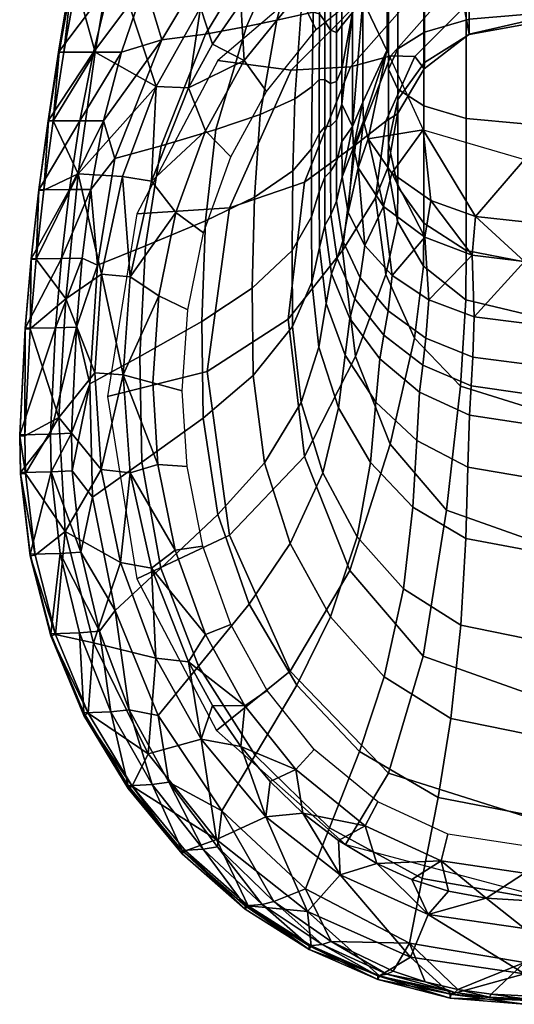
# Model space of a CAD drawing. Extents: x -175 to 175, y -520 to 0.
# Tile 1 of 3: x -175 to -4, y -520 to -178. Entities that reach past the tile are written whole.
import ezdxf

# ---------------------------------------------------------------- set-up
doc = ezdxf.new("R2010")
doc.units = 0
doc.header["$MEASUREMENT"] = 0
doc.layers.add('761510_KERAMIK', color=255, linetype='CONTINUOUS')

msp = doc.modelspace()

# ---------------------------------------------------------------- meshes
at = {"layer": '761510_KERAMIK'}
mesh = msp.add_polyface(dxfattribs=at)
corners = [(-148.97, -189.47, 399.77), (-143.15, -154.84, 399.81), (-155.56, -165.63, 396.51), (-140.75, -141.87, 399.83), (-150.95, -141.88, 396.54), (-159.76, -189.48, 396.48), (-163.5, -213.36, 396.46), (-161.38, -189.48, 388.44), (-157.14, -165.64, 388.47), (-152.48, -141.89, 388.5), (-165.29, -213.34, 365.69), (-161.7, -189.49, 365.72), (-149.51, -189.49, 361.47), (-157.71, -165.67, 365.74), (-143.77, -165.67, 361.5), (-153.11, -141.91, 365.77), (-137.68, -141.92, 361.53), (-161.38, -189.48, 388.44), (-157.14, -165.64, 388.47), (-161.7, -189.49, 365.72), (-152.48, -141.89, 388.5), (-157.71, -165.67, 365.74), (-153.11, -141.91, 365.77), (-165.29, -213.34, 365.69), (-143.15, -154.84, 399.81), (-148.97, -189.47, 399.77), (-127.75, -201.37, 399.75), (-131.62, -123.61, 399.85), (-90.77, -147.8, 399.82), (-112.37, -174.04, 399.79), (-90.77, -147.8, 399.82), (-112.37, -174.04, 399.79), (-98.41, -172.47, 392.7), (-127.75, -201.37, 399.75), (-116.58, -201.83, 392.89), (-108.17, -186.68, 392.79), (-88.18, -160.34, 392.62), (-76.86, -149.38, 392.55), (-89.48, -203.18, 322.75), (-72.28, -181.69, 320.67), (-78.51, -169.23, 356.63), (-97.2, -192.38, 357.76), (-116.58, -201.83, 392.89), (-108.17, -186.68, 392.79), (-98.41, -172.47, 392.7), (-88.18, -160.34, 392.62), (-76.86, -149.38, 392.55), (-110.62, -183.23, 298.3), (-125.82, -185.25, 322.67), (-103.7, -148.31, 322.71), (-89.2, -147.82, 298.34), (-96.44, -180.64, 280.43), (-81.67, -147.32, 280.47), (-107.01, -216.39, 280.39), (-126.04, -222.04, 298.26), (-85.85, -178.44, 266.81), (-77.63, -147.15, 266.84), (-91.72, -211.16, 266.77), (-77.55, -176.51, 252.54), (-74.65, -147.58, 252.58), (-79.63, -205.65, 252.51), (-73.26, -175.65, 237.93), (-72.67, -148.91, 237.96), (-73.68, -201.38, 237.89), (-146.08, -213.29, 354.63), (-139.83, -189.48, 354.66), (-131.74, -165.67, 354.69), (-123.6, -141.93, 354.71), (-154.21, -213.33, 361.44), (-149.51, -189.49, 361.47), (-143.77, -165.67, 361.5), (-137.68, -141.92, 361.53)]
mesh.append_faces([[corners[k] for k in face] for face in [(0, 1, 2), (1, 3, 4), (4, 2, 1), (2, 5, 0), (5, 6, 0), (6, 5, 7), (5, 2, 8), (2, 4, 9), (9, 8, 2), (8, 7, 5), (10, 11, 12), (11, 13, 14), (13, 15, 16), (16, 14, 13), (14, 12, 11), (17, 18, 19), (18, 20, 21), (22, 21, 20), (21, 19, 18), (19, 23, 17), (24, 25, 26), (27, 24, 28), (26, 29, 24), (29, 28, 24), (30, 31, 32), (31, 33, 34), (34, 35, 31), (35, 32, 31), (32, 36, 30), (36, 37, 30), (38, 39, 40, 41), (42, 41, 43), (43, 41, 44), (44, 40, 45), (45, 40, 46), (40, 44, 41), (47, 48, 49, 50), (51, 47, 50, 52), (53, 54, 47, 51), (55, 51, 52, 56), (57, 53, 51, 55), (58, 55, 56, 59), (60, 57, 55, 58), (61, 58, 59, 62), (63, 60, 58, 61), (64, 65, 48), (65, 66, 48), (66, 67, 49), (49, 48, 66), (68, 69, 65), (69, 70, 66), (70, 71, 67), (67, 66, 70), (66, 65, 69)]])
mesh = msp.add_polyface(dxfattribs=at)
corners = [(-51.16, -164.42, 319), (-26.34, -152.98, 317.89), (-28.61, -138.29, 355.14), (-55.57, -150.62, 355.73), (-72.28, -181.69, 320.67), (-78.51, -169.23, 356.63), (-76.86, -149.38, 392.55), (-56.11, -206.89, 61.18), (-56.11, -171.62, 61.22), (-47.68, -188.98, 54.78), (-56.11, -150.34, 61.25), (-47.68, -154, 54.82), (-71.15, -176.18, 220.18), (-73.26, -175.65, 237.93), (-72.67, -148.91, 237.96), (-71.13, -151.3, 220.21), (-71.16, -198.98, 220.16), (-73.68, -201.38, 237.89), (-69.3, -178.78, 192.79), (-69.3, -155.46, 192.81), (-69.3, -199.1, 192.76), (-67.26, -181.82, 159.84), (-67.26, -159.7, 159.86), (-67.26, -200.4, 159.82), (-65.23, -182.7, 126.59), (-65.23, -161.89, 126.62), (-65.23, -199.67, 126.57), (-63.3, -180.29, 97.86), (-63.3, -161.11, 97.88), (-63.3, -195.46, 97.85), (-59.64, -131.79, 71.48), (-59.64, -153.02, 71.46), (-59.64, -175.75, 71.43), (-59.64, -215.29, 71.39), (-63.3, -207.55, 97.83), (-44.66, -159.22, 292.59), (0, -145.97, 291.69), (0, -136.95, 328.48), (-58.69, -151.72, 329.5), (-80.95, -195.7, 295.09), (-106.37, -192.38, 332.32), (-33.27, -163.99, 264.28), (0, -152.88, 263.56), (-60.3, -194.55, 266.24), (-25.59, -167.26, 243.23), (0, -158.7, 242.76), (-46.37, -190.82, 244.52), (-20.95, -173.92, 217.36), (0, -167.71, 217.12), (-37.98, -191.01, 218.04), (-19.2, -183.28, 176.44), (0, -178.92, 176.37), (-34.8, -195.25, 176.66), (-19.15, -183.4, 155.83), (0, -179.86, 157.29), (-34.71, -193.14, 151.82), (-43.89, -205.9, 146.55), (-44, -210.95, 176.94), (-19.15, -178.03, 152.11), (0, -176.4, 155.26), (-34.71, -182.52, 143.42), (-43.89, -188.4, 132.05), (-19.15, -172.09, 152.31), (0, -172.8, 155.64), (-34.71, -170.13, 143.13), (-43.89, -167.56, 131.11), (-47.21, -164.5, 116.83), (-47.21, -195.38, 118.53), (-43.89, -161.45, 102.54), (-43.89, -202.37, 105.01), (-34.87, -158.91, 90.66), (-34.87, -208.18, 93.76), (-20.24, -157.01, 81.76), (-20.24, -212.53, 85.33), (0, -156.2, 78.01), (0, -214.37, 81.79), (-19.15, -166.8, 155.27), (0, -169.74, 157.67), (-34.71, -158.69, 148.68), (-43.89, -148.07, 140.03), (-47.21, -135.44, 129.76)]
mesh.append_faces([[corners[k] for k in face] for face in [(0, 1, 2, 3), (4, 0, 3, 5), (3, 6, 5), (7, 8, 9), (8, 10, 11), (11, 9, 8), (12, 13, 14, 15), (16, 17, 13, 12), (18, 12, 15, 19), (20, 16, 12, 18), (21, 18, 19, 22), (23, 20, 18, 21), (24, 21, 22, 25), (26, 23, 21, 24), (27, 24, 25, 28), (29, 26, 24, 27), (30, 31, 28), (31, 32, 28), (32, 33, 34), (27, 28, 32), (29, 27, 32), (34, 29, 32), (33, 32, 8), (32, 31, 10), (10, 8, 32), (8, 7, 33), (35, 36, 37, 38), (39, 35, 38, 40), (41, 42, 36, 35), (43, 41, 35, 39), (44, 45, 42, 41), (46, 44, 41, 43), (47, 48, 45, 44), (49, 47, 44, 46), (50, 51, 48, 47), (52, 50, 47, 49), (53, 54, 51, 50), (55, 53, 50, 52), (56, 55, 52, 57), (58, 59, 54, 53), (60, 58, 53, 55), (61, 60, 55, 56), (62, 63, 59, 58), (64, 62, 58, 60), (65, 64, 60, 61), (66, 65, 61, 67), (68, 66, 67, 69), (70, 68, 69, 71), (72, 70, 71, 73), (74, 72, 73, 75), (76, 77, 63, 62), (78, 76, 62, 64), (79, 78, 64, 65), (80, 79, 65, 66)]])
mesh = msp.add_polyface(dxfattribs=at)
corners = [(-159.14, -275.06, 399.66), (-154.81, -231.73, 399.72), (-169.41, -261.37, 396.4), (-148.97, -189.47, 399.77), (-163.5, -213.36, 396.46), (-166.73, -237.33, 396.43), (-168.42, -237.34, 388.38), (-165.16, -213.37, 388.41), (-161.38, -189.48, 388.44), (-171.13, -261.38, 388.35), (-171.13, -261.22, 365.63), (-168.46, -237.25, 365.66), (-157.88, -237.21, 361.42), (-165.29, -213.34, 365.69), (-154.21, -213.33, 361.44), (-149.51, -189.49, 361.47), (-160.64, -261.14, 361.39), (-171.13, -261.38, 388.35), (-168.42, -237.34, 388.38), (-168.46, -237.25, 365.66), (-165.16, -213.37, 388.41), (-165.29, -213.34, 365.69), (-161.38, -189.48, 388.44), (-171.13, -261.22, 365.63), (-148.97, -189.47, 399.77), (-154.81, -231.73, 399.72), (-127.75, -201.37, 399.75), (-159.14, -275.06, 399.66), (-146.7, -266.52, 399.67), (-139.47, -232.7, 399.72), (-127.75, -201.37, 399.75), (-139.47, -232.7, 399.72), (-129.39, -234.3, 393.1), (-146.7, -266.52, 399.67), (-136.73, -267.46, 393.32), (-116.58, -201.83, 392.89), (-101.85, -225.84, 324.95), (-89.48, -203.18, 322.75), (-97.2, -192.38, 357.76), (-110.63, -216.8, 358.94), (-111.32, -252.16, 327.5), (-120.92, -245.16, 360.31), (-116.82, -278.93, 330.09), (-126.89, -274, 361.71), (-136.73, -267.46, 393.32), (-129.39, -234.3, 393.1), (-116.58, -201.83, 392.89), (-126.04, -222.04, 298.26), (-142.05, -226.39, 322.62), (-125.82, -185.25, 322.67), (-110.62, -183.23, 298.3), (-131.41, -256.69, 298.23), (-148.15, -263.4, 322.59), (-110.61, -248.03, 280.36), (-107.01, -216.39, 280.39), (-93.69, -239.82, 266.74), (-91.72, -211.16, 266.77), (-94.41, -271.44, 266.71), (-111.93, -283.01, 280.33), (-80.33, -230.73, 252.48), (-79.63, -205.65, 252.51), (-80.58, -258.28, 252.45), (-153.45, -261, 354.58), (-150.48, -237.13, 354.6), (-146.08, -213.29, 354.63), (-162.64, -285.12, 361.36), (-160.64, -261.14, 361.39), (-157.88, -237.21, 361.42), (-154.21, -213.33, 361.44), (-139.83, -189.48, 354.66), (-102.35, -243.48, 298.35), (-80.95, -195.7, 295.09), (-106.37, -192.38, 332.32), (-134.5, -245.65, 336), (-82.01, -282.19, 271.88), (-76.25, -234.59, 268.82), (-110.09, -300.28, 302.23)]
mesh.append_faces([[corners[k] for k in face] for face in [(0, 1, 2), (1, 3, 4), (4, 5, 1), (5, 2, 1), (2, 5, 6), (5, 4, 7), (8, 7, 4), (7, 6, 5), (6, 9, 2), (10, 11, 12), (11, 13, 14), (15, 14, 13), (14, 12, 11), (12, 16, 10), (17, 18, 19), (18, 20, 21), (20, 22, 21), (21, 19, 18), (19, 23, 17), (24, 25, 26), (25, 27, 28), (28, 29, 25), (29, 26, 25), (30, 31, 32), (31, 33, 34), (34, 32, 31), (32, 35, 30), (36, 37, 38, 39), (40, 36, 39, 41), (42, 40, 41, 43), (44, 41, 45), (45, 39, 46), (38, 46, 39), (39, 45, 41), (41, 44, 43), (47, 48, 49, 50), (51, 52, 48, 47), (53, 51, 47, 54), (55, 53, 54, 56), (57, 58, 53, 55), (59, 55, 56, 60), (61, 57, 55, 59), (62, 63, 52), (63, 64, 48), (49, 48, 64), (48, 52, 63), (65, 66, 62), (66, 67, 63), (67, 68, 64), (69, 64, 68), (64, 63, 67), (63, 62, 66), (70, 71, 72, 73), (74, 75, 70, 76)]])
mesh = msp.add_polyface(dxfattribs=at)
corners = [(0, -248.43, 61.14), (-17.02, -246.49, 61.14), (0, -226.74, 54.73), (-32.44, -240.99, 61.14), (-35.11, -216.46, 54.74), (-45.95, -231.54, 61.16), (-54.21, -219.58, 61.17), (-55.83, -213.32, 61.18), (-47.68, -188.98, 54.78), (-56.11, -206.89, 61.18), (-73.83, -223.04, 237.87), (-80.33, -230.73, 252.48), (-79.63, -205.65, 252.51), (-73.68, -201.38, 237.89), (-73.88, -246.66, 237.84), (-80.58, -258.28, 252.45), (-71.17, -217.7, 220.13), (-71.16, -198.98, 220.16), (-71.17, -237.94, 220.11), (-69.3, -215.41, 192.74), (-69.3, -199.1, 192.76), (-69.3, -232.9, 192.72), (-69.25, -249.63, 192.7), (-71.12, -257.31, 220.09), (-67.26, -215.16, 159.8), (-67.26, -200.4, 159.82), (-67.26, -230.92, 159.78), (-67.21, -246, 159.77), (-65.23, -213.13, 126.56), (-65.23, -199.67, 126.57), (-65.23, -227.51, 126.54), (-65.18, -241.26, 126.53), (-63.3, -207.55, 97.83), (-63.3, -195.46, 97.85), (-63.3, -220.46, 97.82), (-63.25, -232.81, 97.81), (-61.16, -245.17, 97.79), (-63.02, -255.02, 126.51), (-59.64, -215.29, 71.39), (-59.35, -222.54, 71.38), (-57.62, -229.59, 71.37), (-48.85, -243.06, 71.36), (-55.31, -256.62, 97.78), (-34.49, -253.7, 71.35), (-18.09, -259.9, 71.34), (-76.25, -234.59, 268.82), (-60.3, -194.55, 266.24), (-80.95, -195.7, 295.09), (-102.35, -243.48, 298.35), (-58.64, -221.69, 246.22), (-46.37, -190.82, 244.52), (-48.02, -213.4, 218.93), (-37.98, -191.01, 218.04), (-51.65, -240.01, 219.98), (-63.07, -258.37, 248.24), (-44, -210.95, 176.94), (-34.8, -195.25, 176.66), (-47.33, -229.6, 177.28), (-44, -248.26, 177.61), (-48.02, -266.62, 221.04), (-47.21, -221.08, 140.29), (-43.89, -205.9, 146.55), (-43.89, -236.25, 134.03), (-47.21, -195.38, 118.53), (-43.89, -188.4, 132.05), (-43.89, -202.37, 105.01), (-34.87, -208.18, 93.76), (-34.87, -248.87, 128.83), (-20.24, -212.53, 85.33), (-20.24, -258.32, 124.93), (0, -214.37, 81.79), (0, -262.3, 123.29)]
mesh.append_faces([[corners[k] for k in face] for face in [(0, 1, 2), (1, 3, 4), (3, 5, 4), (5, 6, 4), (6, 7, 8), (7, 9, 8), (8, 4, 6), (4, 2, 1), (10, 11, 12, 13), (14, 15, 11, 10), (16, 10, 13, 17), (18, 14, 10, 16), (19, 16, 17, 20), (21, 18, 16, 19), (22, 23, 18, 21), (24, 19, 20, 25), (26, 21, 19, 24), (27, 22, 21, 26), (28, 24, 25, 29), (30, 26, 24, 28), (31, 27, 26, 30), (32, 28, 29, 33), (34, 30, 28, 32), (35, 31, 30, 34), (36, 37, 31, 35), (38, 39, 35), (39, 40, 36), (40, 41, 42), (34, 32, 38), (35, 34, 38), (36, 35, 39), (42, 36, 40), (43, 41, 5), (41, 40, 6), (40, 39, 7), (39, 38, 9), (9, 7, 39), (7, 6, 40), (6, 5, 41), (5, 3, 43), (3, 1, 44), (45, 46, 47, 48), (49, 50, 46, 45), (51, 52, 50, 49), (53, 51, 49, 54), (55, 56, 52, 51), (57, 55, 51, 53), (58, 57, 53, 59), (60, 61, 55, 57), (62, 60, 57, 58), (63, 64, 61, 60), (65, 63, 60, 62), (66, 65, 62, 67), (68, 66, 67, 69), (70, 68, 69, 71)]])
mesh = msp.add_polyface(dxfattribs=at)
corners = [(-73.81, -269.27, 237.81), (-80.45, -284.65, 252.42), (-80.58, -258.28, 252.45), (-73.88, -246.66, 237.84), (-71.3, -291.9, 237.79), (-77.51, -311.04, 252.39), (-64.47, -312.85, 237.76), (-69.98, -335.48, 252.36), (-71.12, -257.31, 220.09), (-71.17, -237.94, 220.11), (-68.76, -276.7, 220.06), (-62.19, -294.65, 220.04), (-51.56, -310.92, 220.02), (-53.44, -331.84, 237.74), (-37.34, -324.23, 220.01), (-38.7, -347.38, 237.72), (-66.96, -266.38, 192.69), (-69.25, -249.63, 192.7), (-60.56, -281.89, 192.67), (-50.21, -295.95, 192.65), (-36.36, -307.45, 192.64), (-19.06, -315.45, 192.63), (-19.57, -333.49, 220), (0, -318.31, 192.63), (0, -336.81, 219.99), (-64.98, -261.09, 159.75), (-67.21, -246, 159.77), (-58.78, -275.07, 159.73), (-48.73, -287.73, 159.72), (-35.29, -298.1, 159.71), (-18.5, -305.31, 159.7), (0, -307.89, 159.7), (-63.02, -255.02, 126.51), (-65.18, -241.26, 126.53), (-57, -267.76, 126.5), (-47.26, -279.31, 126.49), (-34.22, -288.77, 126.48), (-17.94, -295.34, 126.47), (0, -297.69, 126.47), (-55.31, -256.62, 97.78), (-61.16, -245.17, 97.79), (-45.86, -266.99, 97.77), (-33.21, -275.49, 97.76), (-17.41, -281.39, 97.75), (0, -283.5, 97.75), (-48.85, -243.06, 71.36), (-34.49, -253.7, 71.35), (-18.09, -259.9, 71.34), (0, -262.08, 71.34), (-17.02, -246.49, 61.14), (-32.44, -240.99, 61.14), (0, -248.43, 61.14), (-63.07, -258.37, 248.24), (-58.64, -221.69, 246.22), (-76.25, -234.59, 268.82), (-82.01, -282.19, 271.88), (-58.64, -295.06, 250.26), (-76.25, -329.78, 274.94), (-46.58, -325.56, 251.93), (-60.58, -369.35, 277.48), (-48.02, -266.62, 221.04), (-51.65, -240.01, 219.98), (-38.15, -288.75, 221.92), (-22.14, -305.34, 222.58), (-27.04, -348.43, 253.19), (0, -312.32, 222.85), (0, -358.06, 253.72), (-34.96, -263.77, 177.89), (-44, -248.26, 177.61), (-20.29, -275.39, 178.1), (0, -280.29, 178.19), (-34.87, -248.87, 128.83), (-43.89, -236.25, 134.03), (-20.24, -258.32, 124.93), (0, -262.3, 123.29)]
mesh.append_faces([[corners[k] for k in face] for face in [(0, 1, 2, 3), (4, 5, 1, 0), (6, 7, 5, 4), (8, 0, 3, 9), (10, 4, 0, 8), (11, 6, 4, 10), (12, 13, 6, 11), (14, 15, 13, 12), (16, 10, 8, 17), (18, 11, 10, 16), (19, 12, 11, 18), (20, 14, 12, 19), (21, 22, 14, 20), (23, 24, 22, 21), (25, 16, 17, 26), (27, 18, 16, 25), (28, 19, 18, 27), (29, 20, 19, 28), (30, 21, 20, 29), (31, 23, 21, 30), (32, 25, 26, 33), (34, 27, 25, 32), (35, 28, 27, 34), (36, 29, 28, 35), (37, 30, 29, 36), (38, 31, 30, 37), (39, 34, 32, 40), (41, 35, 34, 39), (42, 36, 35, 41), (43, 37, 36, 42), (44, 38, 37, 43), (45, 46, 41), (46, 47, 42), (47, 48, 43), (41, 39, 45), (42, 41, 46), (43, 42, 47), (44, 43, 48), (48, 47, 49), (47, 46, 50), (49, 51, 48), (52, 53, 54, 55), (56, 52, 55, 57), (58, 56, 57, 59), (60, 61, 52, 56), (62, 60, 56, 58), (63, 62, 58, 64), (65, 63, 64, 66), (67, 68, 60, 62), (69, 67, 62, 63), (70, 69, 63, 65), (71, 72, 68, 67), (73, 71, 67, 69), (74, 73, 69, 70)]])
mesh = msp.add_polyface(dxfattribs=at)
corners = [(-161.51, -316.29, 399.61), (-159.14, -275.06, 399.66), (-171.48, -285.48, 396.37), (-169.41, -261.37, 396.4), (-173.35, -322.65, 396.32), (-173.12, -335.67, 396.31), (-175.12, -322.7, 388.28), (-173.23, -285.49, 388.32), (-171.13, -261.38, 388.35), (-174.88, -335.31, 365.55), (-175.12, -322.27, 365.56), (-164.42, -322.09, 361.32), (-173.23, -285.23, 365.6), (-162.64, -285.12, 361.36), (-171.13, -261.22, 365.63), (-160.64, -261.14, 361.39), (-164.19, -335.11, 361.31), (-174.88, -335.8, 388.26), (-175.12, -322.7, 388.28), (-175.12, -322.27, 365.56), (-173.23, -285.49, 388.32), (-173.23, -285.23, 365.6), (-171.13, -261.38, 388.35), (-171.13, -261.22, 365.63), (-174.88, -335.31, 365.55), (-159.14, -275.06, 399.66), (-161.51, -316.29, 399.61), (-149.07, -300.74, 399.63), (-146.79, -334.33, 399.59), (-146.7, -266.52, 399.67), (-146.7, -266.52, 399.67), (-149.07, -300.74, 399.63), (-139.16, -301.44, 393.54), (-146.79, -334.33, 399.59), (-136.73, -335.42, 393.76), (-136.73, -267.46, 393.32), (-118.7, -306.96, 332.8), (-116.82, -278.93, 330.09), (-126.89, -274, 361.71), (-128.93, -304.2, 363.17), (-117.04, -333.26, 335.35), (-127.13, -332.54, 364.54), (-136.73, -335.42, 393.76), (-139.16, -301.44, 393.54), (-136.73, -267.46, 393.32), (-133.47, -295.08, 298.2), (-150.78, -304.53, 322.56), (-148.15, -263.4, 322.59), (-131.41, -256.69, 298.23), (-132.75, -331.8, 298.18), (-149.87, -343.87, 322.53), (-111.93, -283.01, 280.33), (-110.61, -248.03, 280.36), (-111.45, -316.48, 280.3), (-94.13, -301.69, 266.68), (-94.41, -271.44, 266.71), (-90.23, -331.97, 266.65), (-106.32, -349.97, 280.27), (-80.45, -284.65, 252.42), (-80.58, -258.28, 252.45), (-77.51, -311.04, 252.39), (-156.89, -334.71, 354.5), (-157.1, -321.74, 354.51), (-155.41, -284.9, 354.55), (-153.45, -261, 354.58), (-164.19, -335.11, 361.31), (-164.42, -322.09, 361.32), (-162.64, -285.12, 361.36), (-110.09, -300.28, 302.23), (-102.35, -243.48, 298.35), (-134.5, -245.65, 336), (-144.67, -308.96, 340.39), (-76.25, -329.78, 274.94), (-82.01, -282.19, 271.88), (-102.35, -357.08, 306.11)]
mesh.append_faces([[corners[k] for k in face] for face in [(0, 1, 2), (3, 2, 1), (2, 4, 0), (4, 5, 0), (5, 4, 6), (4, 2, 7), (2, 3, 8), (8, 7, 2), (7, 6, 4), (9, 10, 11), (10, 12, 13), (12, 14, 15), (15, 13, 12), (13, 11, 10), (11, 16, 9), (17, 18, 19), (18, 20, 21), (20, 22, 23), (23, 21, 20), (21, 19, 18), (19, 24, 17), (25, 26, 27), (28, 27, 26), (27, 29, 25), (30, 31, 32), (31, 33, 32), (34, 32, 33), (32, 35, 30), (36, 37, 38, 39), (40, 36, 39, 41), (42, 41, 43), (43, 38, 44), (38, 43, 39), (39, 43, 41), (45, 46, 47, 48), (49, 50, 46, 45), (51, 45, 48, 52), (53, 49, 45, 51), (54, 53, 51, 55), (56, 57, 53, 54), (58, 54, 55, 59), (60, 56, 54, 58), (61, 62, 46), (62, 63, 46), (63, 64, 47), (47, 46, 63), (46, 50, 61), (65, 66, 62), (66, 67, 63), (64, 63, 67), (63, 62, 66), (62, 61, 65), (68, 69, 70, 71), (72, 73, 68, 74)]])
mesh = msp.add_polyface(dxfattribs=at)
corners = [(-130.52, -432.94, 399.47), (-106.78, -462.67, 399.43), (-112.13, -427.82, 399.48), (-127.93, -399.73, 399.51), (-127.93, -399.73, 399.51), (-112.13, -427.82, 399.48), (-116.58, -401.05, 394.19), (-89.68, -454.77, 399.44), (-98.41, -430.41, 394.38), (-88.18, -442.54, 394.46), (-108.17, -416.21, 394.29), (-129.39, -368.58, 393.98), (-111.56, -360.89, 338.02), (-117.04, -333.26, 335.35), (-127.13, -332.54, 364.54), (-121.18, -362.31, 365.98), (-101.87, -388.03, 340.65), (-110.65, -391.55, 367.4), (-89.29, -411.03, 342.88), (-96.98, -416.34, 368.6), (-72.98, -431.5, 344.86), (-79.27, -438.39, 369.67), (-50.89, -449.66, 346.62), (-55.27, -457.96, 370.62), (-88.18, -442.54, 394.46), (-98.41, -430.41, 394.38), (-108.17, -416.21, 394.29), (-116.58, -401.05, 394.19), (-129.39, -368.58, 393.98), (-136.73, -335.42, 393.76), (-113.02, -402.58, 298.13), (-127.1, -419.71, 322.47), (-142, -383.24, 322.49), (-126.1, -368.55, 298.15), (-93.37, -433.41, 298.1), (-104.94, -452.75, 322.44), (-106.32, -349.97, 280.27), (-132.75, -331.8, 298.18), (-111.45, -316.48, 280.3), (-95.5, -380.99, 280.25), (-78.96, -409.1, 280.23), (-57.16, -432.1, 280.21), (-67.58, -458.66, 298.09), (-81.25, -360.02, 266.62), (-90.23, -331.97, 266.65), (-67.25, -385.43, 266.6), (-48.69, -406.23, 266.58), (-25.52, -420.69, 266.56), (-29.97, -448.1, 280.19), (0, -425.87, 266.56), (0, -453.83, 280.19), (-69.98, -335.48, 252.36), (-77.51, -311.04, 252.39), (-57.97, -357.63, 252.34), (-41.98, -375.76, 252.32), (-22.01, -388.36, 252.3), (0, -392.87, 252.3), (-53.44, -331.84, 237.74), (-64.47, -312.85, 237.76), (-38.7, -347.38, 237.72), (-20.29, -358.19, 237.71), (0, -362.06, 237.71), (-19.57, -333.49, 220), (-37.34, -324.23, 220.01), (0, -336.81, 219.99), (-123.36, -442.81, 354.39), (-137.12, -417.66, 354.41), (-102.35, -357.08, 306.11), (-110.09, -300.28, 302.23), (-144.67, -308.96, 340.39), (-134.51, -372.27, 344.77), (-81.31, -404.3, 309.34), (-106.86, -424.91, 348.42), (-47.19, -439.7, 311.76), (-62.02, -464.38, 351.15), (-60.58, -369.35, 277.48), (-76.25, -329.78, 274.94), (-35.16, -399.02, 279.39), (0, -411.51, 280.19), (0, -454.61, 312.78), (-27.04, -348.43, 253.19), (-46.58, -325.56, 251.93), (0, -358.06, 253.72)]
mesh.append_faces([[corners[k] for k in face] for face in [(0, 1, 2), (2, 3, 0), (4, 5, 6), (5, 7, 8), (9, 8, 7), (8, 10, 5), (10, 6, 5), (6, 11, 4), (12, 13, 14, 15), (16, 12, 15, 17), (18, 16, 17, 19), (20, 18, 19, 21), (22, 20, 21, 23), (24, 21, 25), (25, 19, 26), (26, 19, 27), (27, 17, 28), (28, 15, 29), (14, 29, 15), (15, 28, 17), (17, 27, 19), (19, 25, 21), (30, 31, 32, 33), (34, 35, 31, 30), (36, 33, 37, 38), (39, 30, 33, 36), (40, 34, 30, 39), (41, 42, 34, 40), (43, 39, 36, 44), (45, 40, 39, 43), (46, 41, 40, 45), (47, 48, 41, 46), (49, 50, 48, 47), (51, 43, 44, 52), (53, 45, 43, 51), (54, 46, 45, 53), (55, 47, 46, 54), (56, 49, 47, 55), (57, 53, 51, 58), (59, 54, 53, 57), (60, 55, 54, 59), (61, 56, 55, 60), (62, 60, 59, 63), (64, 61, 60, 62), (65, 66, 31), (31, 35, 65), (67, 68, 69, 70), (71, 67, 70, 72), (73, 71, 72, 74), (75, 76, 67, 71), (77, 75, 71, 73), (78, 77, 73, 79), (80, 81, 75, 77), (82, 80, 77, 78)]])
mesh = msp.add_polyface(dxfattribs=at)
corners = [(-130.52, -432.94, 399.47), (-149.54, -394.48, 399.52), (-151.31, -418.9, 396.2), (-159.33, -355.8, 399.56), (-162.71, -391.51, 396.24), (-161.51, -316.29, 399.61), (-173.12, -335.67, 396.31), (-169.79, -363.99, 396.27), (-136.12, -444.13, 396.17), (-152.84, -419.61, 388.16), (-164.36, -392.03, 388.19), (-171.51, -364.31, 388.23), (-174.88, -335.8, 388.26), (-175.12, -322.7, 388.28), (-137.51, -445.01, 388.13), (-137.51, -444.01, 365.42), (-152.84, -418.73, 365.45), (-143.5, -418.36, 361.21), (-164.36, -391.28, 365.48), (-154.32, -390.96, 361.25), (-171.51, -363.69, 365.51), (-161.03, -363.43, 361.28), (-174.88, -335.31, 365.55), (-164.19, -335.11, 361.31), (-129.1, -443.6, 361.19), (-137.51, -445.01, 388.13), (-152.84, -419.61, 388.16), (-152.84, -418.73, 365.45), (-164.36, -392.03, 388.19), (-164.36, -391.28, 365.48), (-171.51, -364.31, 388.23), (-174.88, -335.8, 388.26), (-171.51, -363.69, 365.51), (-174.88, -335.31, 365.55), (-137.51, -444.01, 365.42), (-161.51, -316.29, 399.61), (-159.33, -355.8, 399.56), (-146.79, -334.33, 399.59), (-149.54, -394.48, 399.52), (-140.1, -366.59, 399.55), (-130.52, -432.94, 399.47), (-127.93, -399.73, 399.51), (-146.79, -334.33, 399.59), (-140.1, -366.59, 399.55), (-136.73, -335.42, 393.76), (-127.93, -399.73, 399.51), (-129.39, -368.58, 393.98), (-126.1, -368.55, 298.15), (-142, -383.24, 322.49), (-149.87, -343.87, 322.53), (-132.75, -331.8, 298.18), (-137.12, -417.66, 354.41), (-147.45, -390.36, 354.44), (-153.87, -362.93, 354.47), (-156.89, -334.71, 354.5), (-127.1, -419.71, 322.47), (-129.1, -443.6, 361.19), (-143.5, -418.36, 361.21), (-154.32, -390.96, 361.25), (-161.03, -363.43, 361.28), (-164.19, -335.11, 361.31), (-123.36, -442.81, 354.39)]
mesh.append_faces([[corners[k] for k in face] for face in [(0, 1, 2), (1, 3, 4), (3, 5, 6), (6, 7, 3), (7, 4, 3), (4, 2, 1), (2, 8, 0), (8, 2, 9), (2, 4, 10), (4, 7, 11), (7, 6, 12), (13, 12, 6), (12, 11, 7), (11, 10, 4), (10, 9, 2), (9, 14, 8), (15, 16, 17), (16, 18, 19), (18, 20, 21), (20, 22, 23), (23, 21, 20), (21, 19, 18), (19, 17, 16), (17, 24, 15), (25, 26, 27), (26, 28, 29), (28, 30, 29), (30, 31, 32), (33, 32, 31), (32, 29, 30), (29, 27, 26), (27, 34, 25), (35, 36, 37), (36, 38, 39), (38, 40, 41), (41, 39, 38), (39, 37, 36), (42, 43, 44), (43, 45, 46), (46, 44, 43), (47, 48, 49, 50), (51, 52, 48), (52, 53, 48), (53, 54, 49), (49, 48, 53), (48, 55, 51), (56, 57, 51), (57, 58, 52), (58, 59, 52), (59, 60, 53), (54, 53, 60), (53, 52, 59), (52, 51, 57), (51, 61, 56)]])
mesh = msp.add_polyface(dxfattribs=at)
corners = [(-75.22, -487.65, 399.4), (-106.78, -462.67, 399.43), (-95.88, -485.69, 396.12), (-130.52, -432.94, 399.47), (-136.12, -444.13, 396.17), (-117.53, -466.6, 396.14), (-73.95, -499.62, 396.1), (-50.31, -509.92, 396.09), (-74.7, -500.88, 388.06), (-96.85, -486.86, 388.08), (-118.72, -467.63, 388.1), (-137.51, -445.01, 388.13), (-50.82, -511.26, 388.05), (-50.82, -509.95, 365.35), (-74.7, -499.62, 365.36), (-70.14, -499.1, 361.13), (-96.85, -485.67, 365.37), (-90.94, -485.17, 361.14), (-118.72, -466.53, 365.4), (-111.47, -466.07, 361.16), (-137.51, -444.01, 365.42), (-129.1, -443.6, 361.19), (-50.82, -511.26, 388.05), (-74.7, -500.88, 388.06), (-74.7, -499.62, 365.36), (-96.85, -486.86, 388.08), (-96.85, -485.67, 365.37), (-118.72, -467.63, 388.1), (-118.72, -466.53, 365.4), (-137.51, -445.01, 388.13), (-137.51, -444.01, 365.42), (-50.82, -509.95, 365.35), (-106.78, -462.67, 399.43), (-75.22, -487.65, 399.4), (-89.68, -454.77, 399.44), (-39.48, -503.48, 399.38), (-63.9, -474.98, 399.42), (-112.13, -427.82, 399.48), (-89.68, -454.77, 399.44), (-63.9, -474.98, 399.42), (-76.86, -453.5, 394.53), (-51.24, -471.05, 394.64), (-64.52, -463.07, 394.59), (-88.18, -442.54, 394.46), (-51.24, -471.05, 394.64), (-55.27, -457.96, 370.62), (-64.52, -463.07, 394.59), (-76.86, -453.5, 394.53), (-79.27, -438.39, 369.67), (-88.18, -442.54, 394.46), (-67.58, -458.66, 298.09), (-75.96, -479.79, 322.42), (-104.94, -452.75, 322.44), (-93.37, -433.41, 298.1), (-67.02, -498.11, 354.33), (-86.89, -484.23, 354.34), (-106.51, -465.2, 354.36), (-123.36, -442.81, 354.39), (-39.82, -498.6, 322.41), (-47.71, -509.41, 361.11), (-70.14, -499.1, 361.13), (-90.94, -485.17, 361.14), (-111.47, -466.07, 361.16), (-129.1, -443.6, 361.19)]
mesh.append_faces([[corners[k] for k in face] for face in [(0, 1, 2), (1, 3, 4), (4, 5, 1), (5, 2, 1), (2, 6, 0), (6, 7, 0), (7, 6, 8), (6, 2, 8), (2, 5, 9), (5, 4, 10), (11, 10, 4), (10, 9, 5), (9, 8, 2), (8, 12, 7), (13, 14, 15), (14, 16, 17), (16, 18, 19), (18, 20, 21), (21, 19, 18), (19, 17, 16), (17, 15, 14), (22, 23, 24), (23, 25, 26), (25, 27, 28), (27, 29, 30), (30, 28, 27), (28, 26, 25), (26, 24, 23), (24, 31, 22), (32, 33, 34), (33, 35, 36), (36, 34, 33), (34, 37, 32), (38, 39, 40), (41, 42, 39), (42, 40, 39), (40, 43, 38), (44, 45, 46), (46, 45, 47), (47, 48, 49), (48, 47, 45), (50, 51, 52, 53), (54, 55, 51), (55, 56, 52), (56, 57, 52), (52, 51, 55), (51, 58, 54), (59, 60, 54), (60, 61, 55), (61, 62, 56), (62, 63, 57), (57, 56, 62), (56, 55, 61), (55, 54, 60)]])
mesh = msp.add_polyface(dxfattribs=at)
corners = [(0, -509.23, 399.38), (-39.48, -503.48, 399.38), (-25.46, -516.29, 396.08), (-75.22, -487.65, 399.4), (-50.31, -509.92, 396.09), (0, -518.46, 396.08), (-25.72, -517.67, 388.04), (-50.82, -511.26, 388.05), (0, -519.86, 388.04), (0, -518.5, 365.34), (-25.72, -516.33, 365.34), (-12.11, -517.4, 361.11), (-50.82, -509.95, 365.35), (-24.15, -515.78, 361.11), (-70.14, -499.1, 361.13), (-47.71, -509.41, 361.11), (0, -517.95, 361.1), (0, -519.86, 388.04), (-25.72, -517.67, 388.04), (-25.72, -516.33, 365.34), (-50.82, -511.26, 388.05), (-50.82, -509.95, 365.35), (0, -518.5, 365.34), (-39.48, -503.48, 399.38), (0, -509.23, 399.38), (-33.39, -488.66, 399.4), (0, -493.6, 399.4), (-63.9, -474.98, 399.42), (-63.9, -474.98, 399.42), (-33.39, -488.66, 399.4), (-51.24, -471.05, 394.64), (0, -493.6, 399.4), (-13.22, -483.03, 394.72), (0, -483.87, 394.73), (-26.28, -480.55, 394.71), (-39.01, -476.53, 394.68), (-26.59, -460.86, 347.71), (-50.89, -449.66, 346.62), (-55.27, -457.96, 370.62), (-28.88, -470.03, 371.2), (0, -464.91, 348.1), (0, -474.39, 371.41), (0, -483.87, 394.73), (-13.22, -483.03, 394.72), (-26.28, -480.55, 394.71), (-39.01, -476.53, 394.68), (-51.24, -471.05, 394.64), (-35.43, -476.21, 298.07), (-39.82, -498.6, 322.41), (-75.96, -479.79, 322.42), (-67.58, -458.66, 298.09), (0, -482.49, 298.07), (0, -505.33, 322.4), (-29.97, -448.1, 280.19), (-57.16, -432.1, 280.21), (0, -453.83, 280.19), (0, -516.89, 354.31), (-11.57, -516.35, 354.31), (-23.07, -514.73, 354.31), (-34.43, -512.06, 354.31), (-45.59, -508.38, 354.32), (-67.02, -498.11, 354.33), (0, -517.95, 361.1), (-12.11, -517.4, 361.11), (-24.15, -515.78, 361.11), (-47.71, -509.41, 361.11), (0, -454.61, 312.78), (-47.19, -439.7, 311.76), (-62.02, -464.38, 351.15), (0, -480.99, 352.3)]
mesh.append_faces([[corners[k] for k in face] for face in [(0, 1, 2), (1, 3, 4), (4, 2, 1), (2, 5, 0), (5, 2, 6), (2, 4, 7), (7, 6, 2), (6, 8, 5), (9, 10, 11), (10, 12, 13), (14, 15, 12), (15, 13, 12), (13, 11, 10), (11, 16, 9), (17, 18, 19), (18, 20, 21), (21, 19, 18), (19, 22, 17), (23, 24, 25), (26, 25, 24), (25, 27, 23), (28, 29, 30), (29, 31, 32), (33, 32, 31), (32, 34, 29), (34, 35, 29), (35, 30, 29), (36, 37, 38, 39), (40, 36, 39, 41), (42, 41, 43), (43, 39, 44), (44, 39, 45), (45, 39, 46), (38, 46, 39), (39, 43, 41), (47, 48, 49, 50), (51, 52, 48, 47), (53, 47, 50, 54), (55, 51, 47, 53), (56, 57, 52), (57, 58, 52), (58, 59, 48), (59, 60, 48), (60, 61, 48), (48, 52, 58), (62, 63, 57), (63, 64, 58), (64, 65, 59), (61, 60, 65), (60, 59, 65), (59, 58, 64), (58, 57, 63), (57, 56, 62), (66, 67, 68, 69)]])

doc.saveas('drawing.dxf')
